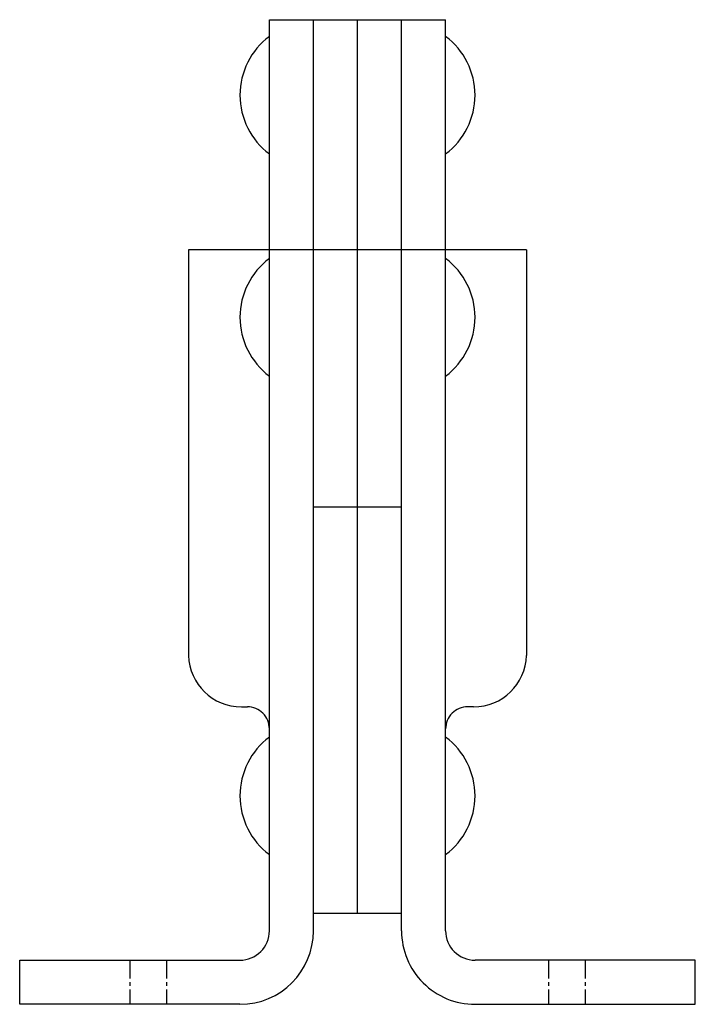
# Model space of a CAD drawing. Extents: x 111.5 to 157.5, y 230 to 297.
import ezdxf

# ---------------------------------------------------------------- set-up
doc = ezdxf.new("R2010")
doc.units = 0
doc.linetypes.add('CENTER', pattern=[2, 1.25, -0.25, 0.25, -0.25])
doc.layers.get('0').update_dxf_attribs({"linetype": 'CONTINUOUS'})
doc.layers.add('BRAUER-1', color=1, linetype='CENTER')

msp = doc.modelspace()

# ---------------------------------------------------------------- linework, layer by layer
for p, q in [((128.500002, 235.000001), (128.500009, 297)), ((128.500009, 297), (140.500001, 297)), ((131.5, 236.186638), (131.5, 297)), ((134.5, 236.186638), (134.5, 297)), ((137.5, 236.186638), (137.5, 297)), ((140.5, 235), (140.500001, 297)), ((123.000007, 281.34), (123.000004, 253.740004)), ((146.000001, 281.339999), (123.000007, 281.339999)), ((146.000001, 281.339999), (146, 253.740003)), ((137.5, 263.839999), (131.5, 263.839999)), ((126.600004, 250.240003), (127.000004, 250.240003)), ((142.4, 250.240003), (142, 250.240003)), ((137.5, 236.186638), (131.5, 236.186639)), ((131.500002, 235), (131.5, 236.186639)), ((137.5, 235.000001), (137.5, 236.186638)), ((111.500001, 230.000003), (111.500002, 233.000003)), ((111.500002, 233.000003), (126.500002, 233.000001)), ((157.5, 233), (142.5, 233)), ((157.5, 230), (157.5, 233)), ((126.500001, 230.000001), (111.500001, 230.000003)), ((142.5, 230), (157.5, 230))]:
    msp.add_line(p, q)
for centre, radius, start, end in [((131.500003, 291.865412), 5, 126.869891, 233.130095), ((137.5, 291.865412), 5, 306.869886, 53.130102), ((131.500003, 276.747752), 5, 126.869891, 233.130095), ((137.5, 276.747752), 5, 306.869886, 53.130102), ((126.585534, 253.826548), 3.586575, 181.382689, 270.231147), ((142.41447, 253.826549), 3.586575, 269.768844, 358.617295), ((127.000003, 248.740003), 1.5, 0, 90.000003), ((142, 248.740003), 1.5, 89.999999, 180), ((131.500003, 244.186638), 5, 126.869891, 233.130095), ((137.5, 244.186638), 5, 306.869886, 53.130102), ((126.500002, 235.000001), 5, 269.999993, 359.999989), ((126.500002, 235.000001), 2, 269.999993, 0), ((142.5, 235), 5, 179.999989, 269.999998), ((142.5, 235), 2, 179.999971, 269.999998)]:
    msp.add_arc(centre, radius, start, end)
at = {"layer": 'BRAUER-1'}
for p, q in [((119, 233.000002), (119, 230.000002)), ((121.5, 233.000002), (121.5, 230.000002)), ((147.5, 233), (147.5, 230)), ((150, 233), (150, 230))]:
    msp.add_line(p, q, dxfattribs=at)

doc.saveas('drawing.dxf')
